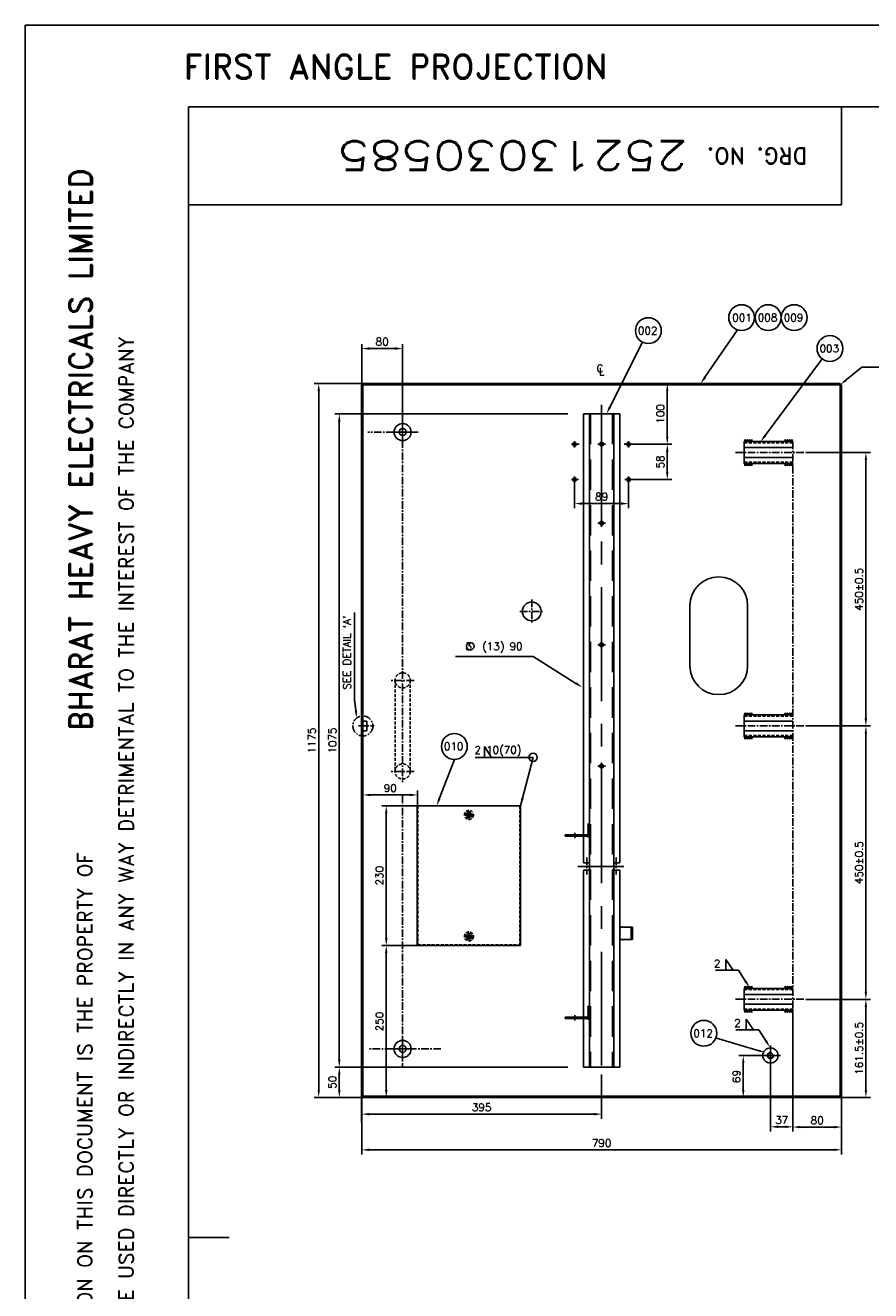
# Model space of a CAD drawing. Extents: x 5111 to 10755, y 3088 to 7079.
# Tile 2 of 8: x 5111 to 6503, y 4996 to 7079. Entities that reach past the tile are written whole.
import ezdxf
from ezdxf.enums import TextEntityAlignment as Align

# ---------------------------------------------------------------- set-up
doc = ezdxf.new("R2010")
doc.units = 0
doc.header["$LTSCALE"] = 10
doc.header["$MEASUREMENT"] = 0
for name, pattern in [('CENTER', [2, 1.25, -0.25, 0.25, -0.25]), ('DASHED', [0.75, 0.5, -0.25]), ('HIDDEN', [0.375, 0.25, -0.125])]:
    doc.linetypes.add(name, pattern=pattern)
doc.layers.get('0').update_dxf_attribs({"linetype": 'CONTINUOUS'})
doc.layers.get('DEFPOINTS').update_dxf_attribs({"linetype": 'CONTINUOUS'})
for name, color, linetype in [('1', 3, 'CENTER'), ('2', 4, 'DASHED'), ('3', 1, 'CONTINUOUS'), ('5', 2, 'CONTINUOUS'), ('8', 141, 'CONTINUOUS'), ('CEN', 70, 'CENTER'), ('TEXT', 7, 'CONTINUOUS')]:
    doc.layers.add(name, color=color, linetype=linetype)
doc.layers.add('AM_5', color=3, linetype='CONTINUOUS', lineweight=15)
doc.styles.add('ROMAND', font='romand')
doc.styles.add('ROMANS', font='romans')
doc.styles.add('ROMANT', font='romant.shx')
doc.dimstyles.get("Standard").update_dxf_attribs({"dimscale": 5, "dimtxt": 2.5, "dimasz": 2.5, "dimexe": 1.5, "dimexo": 0.0625, "dimgap": 1, "dimtad": 1, "dimdec": 1, "dimzin": 9, "dimdsep": 46, "dimtxsty": 'ROMANS', "dimcen": 0, "dimclrd": 1, "dimclre": 1, "dimclrt": 1, "dimadec": 0, "dimazin": 0, "dimtfac": 5, "dimtdec": 1, "dimtmove": 0, "dimatfit": 3, "dimfxl": 0, "dimtolj": 1, "dimtzin": 9, "dimarcsym": 0})
doc.dimstyles.new('STANDARD$0', dxfattribs={"dimscale": 5, "dimtxt": 2.5, "dimasz": 2.5, "dimexe": 1.5, "dimexo": 0.0625, "dimgap": 1, "dimtad": 1, "dimdec": 1, "dimzin": 9, "dimdsep": 46, "dimtxsty": 'ROMANS', "dimcen": 0, "dimclrd": 1, "dimclre": 1, "dimclrt": 1, "dimadec": 0, "dimazin": 0, "dimtfac": 5, "dimtdec": 1, "dimtmove": 0, "dimatfit": 3, "dimfxl": 0, "dimtolj": 1, "dimtzin": 9, "dimarcsym": 0})

# ---------------------------------------------------------------- blocks, each defined once
blk = doc.blocks.new('A3')
for p, q in [((0, 297), (0, 0)), ((420, 297), (0, 297)), ((410, 287), (20, 287)), ((20, 287), (20, 10)), ((100, 287), (100, 275)), ((100, 275), (20, 275)), ((20, 148.5), (25, 148.5))]:
    blk.add_line(p, q)
at = {"color": 7, "style": 'ROMANS', "width": 1.3}
blk.add_attdef('DRG_NO', (81.19, 282.79), '', height=3.5, rotation=180, dxfattribs=at)
at = {"style": 'ROMANS'}
for tag, p, width in [('SHTNO', (13.59, 112.8), 0.8), ('REV_NO', (13.61, 103.51), 0.8), ('DRG_NO', (13.69, 75.16), 0.9)]:
    blk.add_attdef(tag, p, '', height=2.8, rotation=90, dxfattribs=dict(at, width=width))
at = {"color": 7, "style": 'ROMANS'}
for tag, p, height in [('PRODUCT', (309.08, 74.12), 4), ('DRN_SIGN', (366.75, 58.08), 1), ('CHD_SIGN', (366.79, 52.11), 1), ('APP_SIGN', (367.44, 46.31), 1), ('TITLE1', (257.16, 20), 3.5), ('TITLE2', (256.85, 13.78), 3.5)]:
    blk.add_attdef(tag, p, '', height=height, dxfattribs=at)
for tag, height, p in [('DRN_DATE', 1.5, (390.7, 59.56)), ('CHD_DATE', 1.5, (390.61, 54.05)), ('NOVAR', 2.5, (403.98, 50.51)), ('APP_DATE', 1.5, (390.61, 47.55)), ('REFTOASSY', 2.5, (357.12, 34.38)), ('ITNO', 2.5, (390.34, 34.66)), ('SCALE', 2.5, (313.44, 34)), ('NOIT', 2.5, (404.46, 32.96)), ('REV_NO', 3.5, (404.11, 21.06)), ('SHTNO', 2.5, (364.94, 12.48)), ('NOSHT', 2.5, (406.97, 12.66))]:
    blk.add_attdef(tag, text='', height=height, dxfattribs=at).set_placement(p, align=Align.MIDDLE)
at = {"color": 7, "style": 'ROMANS', "width": 0.8}
blk.add_attdef('WEIGHT', text='', height=2.3, dxfattribs=at).set_placement((330.68, 33.75), align=Align.MIDDLE)
at = {"color": 7, "style": 'ROMANS', "width": 1.3}
blk.add_attdef('DRG_NO', (341.38, 19.21), '', height=3.5, dxfattribs=at)
at = {"layer": 'TEXT', "style": 'ROMAND'}
blk.add_text('FIRST ANGLE PROJECTION', height=3, dxfattribs=at).set_placement((19.42, 290.44))
for s, height, rotation, p in [('DRG. NO.', 2, 180, (95.82, 282.01)), ('IT MUST NOT BE USED DIRECTLY OR INDIRECTLY IN ANY WAY DETRIMENTAL TO THE INTEREST OF THE COMPANY', 1.8, 90, (13.27, 122.39)), ('THE INFORMATION ON THIS DOCUMENT IS THE PROPERTY OF', 1.8, 90, (8.2, 122.04))]:
    blk.add_text(s, height=height, rotation=rotation, dxfattribs=at).set_placement(p)
at = {"layer": 'TEXT', "style": 'ROMAND', "width": 0.868356}
blk.add_text('BHARAT HEAVY ELECTRICALS LIMITED', height=2.8, rotation=90, dxfattribs=at).set_placement((8.18, 210.6), (8.18, 279.49), align=Align.FIT)
blk = doc.blocks.new('*D59')
at = {"layer": '3', "color": 1, "lineweight": -2}
for p, q in [((5665.1, 5315.6), (5665.1, 5220.2)), ((6455.1, 5315.6), (6455.1, 5220.2)), ((6442.6, 5227.7), (5677.6, 5227.7))]:
    blk.add_line(p, q, dxfattribs=at)
at = {"layer": '3', "color": 1}
for points in [[(5677.6, 5229.8), (5677.6, 5225.6), (5665.1, 5227.7)], [(6442.6, 5229.8), (6442.6, 5225.6), (6455.1, 5227.7)]]:
    blk.add_solid(points, dxfattribs=at)
at = {"layer": 'DEFPOINTS', "color": 0}
for p in [(5665.1, 5315.9), (6455.1, 5315.9), (5665.1, 5227.7)]:
    blk.add_point(p, dxfattribs=at)
at = {"layer": '3', "color": 1, "insert": (6060.1, 5238.9), "char_height": 12.5, "attachment_point": 5, "style": 'ROMANS'}
blk.add_mtext('\\A1;790', dxfattribs=at)
blk = doc.blocks.new('*D60')
at = {"layer": '3', "color": 1, "lineweight": -2}
for p, q in [((6375.1, 5459.1), (6375.1, 5257.6)), ((6455.1, 5315.6), (6455.1, 5257.6)), ((6387.6, 5265.1), (6442.6, 5265.1))]:
    blk.add_line(p, q, dxfattribs=at)
at = {"layer": '3', "color": 1}
for points in [[(6387.6, 5267.2), (6387.6, 5263.1), (6375.1, 5265.1)], [(6442.6, 5267.2), (6442.6, 5263.1), (6455.1, 5265.1)]]:
    blk.add_solid(points, dxfattribs=at)
at = {"layer": 'DEFPOINTS', "color": 0}
for p in [(6375.1, 5459.4), (6455.1, 5315.9), (6455.1, 5265.1)]:
    blk.add_point(p, dxfattribs=at)
at = {"layer": '3', "color": 1, "insert": (6415.1, 5276.4), "char_height": 12.5, "attachment_point": 5, "style": 'ROMANS'}
blk.add_mtext('\\A1;80', dxfattribs=at)
blk = doc.blocks.new('*D61')
at = {"layer": '3', "color": 1, "lineweight": -2}
for p, q in [((5666.8, 6488.9), (5586.9, 6488.9)), ((5594.4, 5326.4), (5594.4, 6476.4)), ((5666.8, 5313.9), (5586.9, 5313.9))]:
    blk.add_line(p, q, dxfattribs=at)
at = {"layer": '3', "color": 1}
for points in [[(5592.3, 6476.4), (5596.4, 6476.4), (5594.4, 6488.9)], [(5592.3, 5326.4), (5596.4, 5326.4), (5594.4, 5313.9)]]:
    blk.add_solid(points, dxfattribs=at)
at = {"layer": 'DEFPOINTS', "color": 0}
for p in [(5594.4, 6488.9), (5667.1, 6488.9), (5667.1, 5313.9)]:
    blk.add_point(p, dxfattribs=at)
at = {"layer": '3', "color": 1, "insert": (5583.1, 5901.4), "char_height": 12.5, "attachment_point": 5, "rotation": 90, "style": 'ROMANS'}
blk.add_mtext('\\A1;1175', dxfattribs=at)
blk = doc.blocks.new('*D62')
at = {"layer": '3', "color": 1, "lineweight": -2}
for p, q in [((5995.8, 5363.9), (5620.8, 5363.9)), ((5628.3, 5351.4), (5628.3, 5326.4)), ((5666.8, 5313.9), (5620.8, 5313.9))]:
    blk.add_line(p, q, dxfattribs=at)
at = {"layer": '3', "color": 1}
for points in [[(5626.2, 5351.4), (5630.3, 5351.4), (5628.3, 5363.9)], [(5626.2, 5326.4), (5630.3, 5326.4), (5628.3, 5313.9)]]:
    blk.add_solid(points, dxfattribs=at)
at = {"layer": 'DEFPOINTS', "color": 0}
for p in [(5996.1, 5363.9), (5628.3, 5313.9), (5667.1, 5313.9)]:
    blk.add_point(p, dxfattribs=at)
at = {"layer": '3', "color": 1, "insert": (5617, 5338.9), "char_height": 12.5, "attachment_point": 5, "rotation": 90, "style": 'ROMANS'}
blk.add_mtext('\\A1;50', dxfattribs=at)
blk = doc.blocks.new('*D63')
at = {"layer": '3', "color": 1, "lineweight": -2}
for p, q in [((6004.8, 6438.9), (5620.8, 6438.9)), ((5628.3, 6426.4), (5628.3, 5376.4)), ((6004.8, 5363.9), (5620.8, 5363.9))]:
    blk.add_line(p, q, dxfattribs=at)
at = {"layer": '3', "color": 1}
for points in [[(5626.2, 6426.4), (5630.3, 6426.4), (5628.3, 6438.9)], [(5626.2, 5376.4), (5630.3, 5376.4), (5628.3, 5363.9)]]:
    blk.add_solid(points, dxfattribs=at)
at = {"layer": 'DEFPOINTS', "color": 0}
for p in [(6005.1, 6438.9), (5628.3, 5363.9), (6005.1, 5363.9)]:
    blk.add_point(p, dxfattribs=at)
at = {"layer": '3', "color": 1, "insert": (5617, 5901.4), "char_height": 12.5, "attachment_point": 5, "rotation": 90, "style": 'ROMANS'}
blk.add_mtext('\\A1;1075', dxfattribs=at)
blk = doc.blocks.new('*D64')
at = {"layer": '3', "color": 1, "lineweight": -2}
for p, q in [((5665.1, 6487.2), (5665.1, 6554)), ((5720.1, 6546.5), (5677.6, 6546.5)), ((5732.6, 6435.7), (5732.6, 6554))]:
    blk.add_line(p, q, dxfattribs=at)
at = {"layer": '3', "color": 1}
for points in [[(5677.6, 6548.6), (5677.6, 6544.4), (5665.1, 6546.5)], [(5720.1, 6548.6), (5720.1, 6544.4), (5732.6, 6546.5)]]:
    blk.add_solid(points, dxfattribs=at)
at = {"layer": 'DEFPOINTS', "color": 0}
for p in [(5665.1, 6546.5), (5665.1, 6486.9), (5732.6, 6435.4)]:
    blk.add_point(p, dxfattribs=at)
at = {"layer": '3', "color": 1, "insert": (5698.8, 6557.8), "char_height": 12.5, "attachment_point": 5, "style": 'ROMANS'}
blk.add_mtext('\\A1;80', dxfattribs=at)
blk = doc.blocks.new('*D65')
at = {"layer": '3', "color": 1, "lineweight": -2}
for p, q in [((6109.9, 6388.9), (6175.8, 6388.9)), ((6168.3, 6376.4), (6168.3, 6343.4)), ((6109.9, 6330.9), (6175.8, 6330.9))]:
    blk.add_line(p, q, dxfattribs=at)
at = {"layer": '3', "color": 1}
for points in [[(6166.2, 6376.4), (6170.3, 6376.4), (6168.3, 6388.9)], [(6166.2, 6343.4), (6170.3, 6343.4), (6168.3, 6330.9)]]:
    blk.add_solid(points, dxfattribs=at)
at = {"layer": 'DEFPOINTS', "color": 0}
for p in [(6109.6, 6388.9), (6109.6, 6330.9), (6168.3, 6330.9)]:
    blk.add_point(p, dxfattribs=at)
at = {"layer": '3', "color": 1, "insert": (6157, 6359.9), "char_height": 12.5, "attachment_point": 5, "rotation": 90, "style": 'ROMANS'}
blk.add_mtext('\\A1;58', dxfattribs=at)
blk = doc.blocks.new('*D66')
at = {"layer": '3', "color": 1, "lineweight": -2}
for p, q in [((6143.1, 6488.9), (6175.8, 6488.9)), ((6168.3, 6401.4), (6168.3, 6476.4)), ((6143.1, 6388.9), (6175.8, 6388.9))]:
    blk.add_line(p, q, dxfattribs=at)
at = {"layer": '3', "color": 1}
for points in [[(6166.2, 6476.4), (6170.3, 6476.4), (6168.3, 6488.9)], [(6166.2, 6401.4), (6170.3, 6401.4), (6168.3, 6388.9)]]:
    blk.add_solid(points, dxfattribs=at)
at = {"layer": 'DEFPOINTS', "color": 0}
for p in [(6142.8, 6488.9), (6168.3, 6488.9), (6142.8, 6388.9)]:
    blk.add_point(p, dxfattribs=at)
at = {"layer": '3', "color": 1, "insert": (6157, 6438.9), "char_height": 12.5, "attachment_point": 5, "rotation": 90, "style": 'ROMANS'}
blk.add_mtext('\\A1;100', dxfattribs=at)
blk = doc.blocks.new('*D67')
at = {"layer": '3', "color": 1, "lineweight": -2}
for p, q in [((6396.2, 5475.4), (6502.8, 5475.4)), ((6495.3, 5462.9), (6495.3, 5326.4)), ((6453.4, 5313.9), (6502.8, 5313.9))]:
    blk.add_line(p, q, dxfattribs=at)
at = {"layer": '3', "color": 1}
for points in [[(6493.2, 5462.9), (6497.3, 5462.9), (6495.3, 5475.4)], [(6493.2, 5326.4), (6497.3, 5326.4), (6495.3, 5313.9)]]:
    blk.add_solid(points, dxfattribs=at)
at = {"layer": 'DEFPOINTS', "color": 0}
for p in [(6395.9, 5475.4), (6453.1, 5313.9), (6495.3, 5313.9)]:
    blk.add_point(p, dxfattribs=at)
at = {"layer": '3', "color": 1, "insert": (6484, 5394.7), "char_height": 12.5, "attachment_point": 5, "rotation": 90, "style": 'ROMANS'}
blk.add_mtext('\\A1;161.5%%p0.5', dxfattribs=at)
blk = doc.blocks.new('*D68')
at = {"layer": '3', "color": 1, "lineweight": -2}
for p, q in [((6396.5, 5925.4), (6502.8, 5925.4)), ((6495.3, 5487.9), (6495.3, 5912.9)), ((6396.5, 5475.4), (6502.8, 5475.4))]:
    blk.add_line(p, q, dxfattribs=at)
at = {"layer": '3', "color": 1}
for points in [[(6493.2, 5912.9), (6497.3, 5912.9), (6495.3, 5925.4)], [(6493.2, 5487.9), (6497.3, 5487.9), (6495.3, 5475.4)]]:
    blk.add_solid(points, dxfattribs=at)
at = {"layer": 'DEFPOINTS', "color": 0}
for p in [(6396.2, 5925.4), (6495.3, 5925.4), (6396.2, 5475.4)]:
    blk.add_point(p, dxfattribs=at)
at = {"layer": '3', "color": 1, "insert": (6484, 5700.4), "char_height": 12.5, "attachment_point": 5, "rotation": 90, "style": 'ROMANS'}
blk.add_mtext('\\A1;450%%p0.5', dxfattribs=at)
blk = doc.blocks.new('*D69')
at = {"layer": '3', "color": 1, "lineweight": -2}
for p, q in [((6396.2, 6375.4), (6502.8, 6375.4)), ((6495.3, 5937.9), (6495.3, 6362.9)), ((6396.2, 5925.4), (6502.8, 5925.4))]:
    blk.add_line(p, q, dxfattribs=at)
at = {"layer": '3', "color": 1}
for points in [[(6493.2, 6362.9), (6497.3, 6362.9), (6495.3, 6375.4)], [(6493.2, 5937.9), (6497.3, 5937.9), (6495.3, 5925.4)]]:
    blk.add_solid(points, dxfattribs=at)
at = {"layer": 'DEFPOINTS', "color": 0}
for p in [(6395.9, 6375.4), (6495.3, 6375.4), (6395.9, 5925.4)]:
    blk.add_point(p, dxfattribs=at)
at = {"layer": '3', "color": 1, "insert": (6484, 6150.4), "char_height": 12.5, "attachment_point": 5, "rotation": 90, "style": 'ROMANS'}
blk.add_mtext('\\A1;450%%p0.5', dxfattribs=at)
blk = doc.blocks.new('*D72')
at = {"layer": '3', "color": 1, "lineweight": -2}
for p, q in [((5756.8, 5563.9), (5698.1, 5563.9)), ((5705.6, 5326.4), (5705.6, 5551.4)), ((5751.3, 5313.9), (5698.1, 5313.9))]:
    blk.add_line(p, q, dxfattribs=at)
at = {"layer": '3', "color": 1}
for points in [[(5703.5, 5551.4), (5707.7, 5551.4), (5705.6, 5563.9)], [(5703.5, 5326.4), (5707.7, 5326.4), (5705.6, 5313.9)]]:
    blk.add_solid(points, dxfattribs=at)
at = {"layer": 'DEFPOINTS', "color": 0}
for p in [(5705.6, 5563.9), (5757.1, 5563.9), (5751.6, 5313.9)]:
    blk.add_point(p, dxfattribs=at)
at = {"layer": '3', "color": 1, "insert": (5694.4, 5438.9), "char_height": 12.5, "attachment_point": 5, "rotation": 90, "style": 'ROMANS'}
blk.add_mtext('\\A1;250', dxfattribs=at)
blk = doc.blocks.new('*D73')
at = {"layer": '3', "color": 1, "lineweight": -2}
for p, q in [((5756.4, 5793.9), (5698.1, 5793.9)), ((5705.6, 5576.4), (5705.6, 5781.4)), ((5756.4, 5563.9), (5698.1, 5563.9))]:
    blk.add_line(p, q, dxfattribs=at)
at = {"layer": '3', "color": 1}
for points in [[(5703.5, 5781.4), (5707.7, 5781.4), (5705.6, 5793.9)], [(5703.5, 5576.4), (5707.7, 5576.4), (5705.6, 5563.9)]]:
    blk.add_solid(points, dxfattribs=at)
at = {"layer": 'DEFPOINTS', "color": 0}
for p in [(5705.6, 5793.9), (5756.8, 5793.9), (5756.8, 5563.9)]:
    blk.add_point(p, dxfattribs=at)
at = {"layer": '3', "color": 1, "insert": (5694.4, 5678.9), "char_height": 12.5, "attachment_point": 5, "rotation": 90, "style": 'ROMANS'}
blk.add_mtext('\\A1;230', dxfattribs=at)
blk = doc.blocks.new('*D74')
at = {"layer": '3', "color": 1, "lineweight": -2}
for p, q in [((5667.1, 5793.6), (5667.1, 5819.3)), ((5744.6, 5811.8), (5679.6, 5811.8)), ((5757.1, 5794.2), (5757.1, 5819.3))]:
    blk.add_line(p, q, dxfattribs=at)
at = {"layer": '3', "color": 1}
for points in [[(5679.6, 5813.9), (5679.6, 5809.7), (5667.1, 5811.8)], [(5744.6, 5813.9), (5744.6, 5809.7), (5757.1, 5811.8)]]:
    blk.add_solid(points, dxfattribs=at)
at = {"layer": 'DEFPOINTS', "color": 0}
for p in [(5667.1, 5811.8), (5667.1, 5793.3), (5757.1, 5793.9)]:
    blk.add_point(p, dxfattribs=at)
at = {"layer": '3', "color": 1, "insert": (5712.1, 5823), "char_height": 12.5, "attachment_point": 5, "style": 'ROMANS'}
blk.add_mtext('\\A1;90', dxfattribs=at)
blk = doc.blocks.new('*D75')
at = {"color": 1, "lineweight": -2}
for p, q in [((6015.6, 6325.6), (6015.6, 6283.8)), ((6104.6, 6325.6), (6104.6, 6283.8)), ((6028.1, 6291.3), (6092.1, 6291.3))]:
    blk.add_line(p, q, dxfattribs=at)
at = {"color": 1}
for points in [[(6028.1, 6293.4), (6028.1, 6289.3), (6015.6, 6291.3)], [(6092.1, 6293.4), (6092.1, 6289.3), (6104.6, 6291.3)]]:
    blk.add_solid(points, dxfattribs=at)
at = {"layer": 'DEFPOINTS', "color": 0}
for p in [(6015.6, 6325.9), (6104.6, 6325.9), (6104.6, 6291.3)]:
    blk.add_point(p, dxfattribs=at)
at = {"color": 1, "insert": (6060.1, 6302.6), "char_height": 12.5, "attachment_point": 5, "style": 'ROMANS'}
blk.add_mtext('\\A1;89', dxfattribs=at)
blk = doc.blocks.new('*D77')
at = {"layer": 'AM_5', "color": 1, "lineweight": -2}
for p, q in [((6375.1, 5457.1), (6375.1, 5258.1)), ((6338.1, 5366.1), (6338.1, 5258.1)), ((6362.6, 5265.6), (6350.6, 5265.6))]:
    blk.add_line(p, q, dxfattribs=at)
at = {"layer": 'AM_5', "color": 1}
for points in [[(6350.6, 5267.6), (6350.6, 5263.5), (6338.1, 5265.6)], [(6362.6, 5267.6), (6362.6, 5263.5), (6375.1, 5265.6)]]:
    blk.add_solid(points, dxfattribs=at)
at = {"layer": 'DEFPOINTS', "color": 0}
for p in [(6375.1, 5457.4), (6338.1, 5366.4), (6338.1, 5265.6)]:
    blk.add_point(p, dxfattribs=at)
at = {"layer": 'AM_5', "color": 1, "insert": (6356.6, 5276.8), "char_height": 12.5, "attachment_point": 5, "style": 'ROMANS'}
blk.add_mtext('\\A1;37', dxfattribs=at)
blk = doc.blocks.new('*D79')
at = {"layer": 'AM_5', "color": 1, "lineweight": -2}
for p, q in [((6321.3, 5382.9), (6285.9, 5382.9)), ((6293.4, 5370.4), (6293.4, 5326.4)), ((6452.8, 5313.9), (6285.9, 5313.9))]:
    blk.add_line(p, q, dxfattribs=at)
at = {"layer": 'AM_5', "color": 1}
for points in [[(6291.4, 5370.4), (6295.5, 5370.4), (6293.4, 5382.9)], [(6291.4, 5326.4), (6295.5, 5326.4), (6293.4, 5313.9)]]:
    blk.add_solid(points, dxfattribs=at)
at = {"layer": 'DEFPOINTS', "color": 0}
for p in [(6321.6, 5382.9), (6293.4, 5313.9), (6453.1, 5313.9)]:
    blk.add_point(p, dxfattribs=at)
at = {"layer": 'AM_5', "color": 1, "insert": (6282.2, 5348.4), "char_height": 12.5, "attachment_point": 5, "rotation": 90, "style": 'ROMANS'}
blk.add_mtext('\\A1;69', dxfattribs=at)
blk = doc.blocks.new('STIFFNER')
for points in [[(3337, 3876.5), (3330, 3876.5, -0.341999), (3333.9, 3873.5)], [(3637, 3876.5), (3630, 3876.5, -0.341999), (3633.9, 3873.5)]]:
    blk.add_hatch(color=256).paths.add_polyline_path(points)
at = {"layer": '8'}
h = blk.add_hatch(dxfattribs=at)
h.set_pattern_fill('ANSI31', color=256, scale=10, style=0)
h.set_pattern_definition([(45, (811.5865, 3513.4218), (-0.8838835, 0.8838835), [])])
h.paths.add_polyline_path([(3505, 3936.5), (3504, 3936.5), (3504, 3926.5), (3505, 3926.5)])
h.paths.add_polyline_path([(3484, 3936.5), (3483, 3936.5), (3483, 3926.5), (3484, 3926.5)])
h = blk.add_hatch(dxfattribs=at)
h.set_pattern_fill('ANSI31', color=256, scale=10, angle=90, style=0)
h.set_pattern_definition([(135, (811.5865, 3513.4218), (-0.8838835, -0.8838835), [])])
h.paths.add_polyline_path([(3504, 3927.5), (3484, 3927.5), (3484, 3926.5), (3504, 3926.5)])
h = blk.add_hatch(dxfattribs=at)
h.set_pattern_fill('ANSI31', color=256, scale=10, angle=90, style=0)
h.set_pattern_definition([(135, (511.5865, 3506.4218), (-0.8838835, -0.8838835), [])])
h.paths.add_polyline_path([(3330, 3874.5), (3314, 3874.5), (3314, 3873.5), (3330, 3873.5, -0.414214), (3331, 3872.5), (3331, 3869.5), (3332, 3869.5), (3332, 3872.5, 0.414214)])
h.paths.add_polyline_path([(3335, 3874.5), (3333.9, 3873.5, -0.063254), (3334, 3872.5), (3334, 3869.5), (3335, 3869.5)])
h = blk.add_hatch(dxfattribs=at)
h.set_pattern_fill('ANSI31', color=256, scale=10, angle=90, style=0)
h.set_pattern_definition([(135, (811.5865, 3506.4218), (-0.8838835, -0.8838835), [])])
h.paths.add_polyline_path([(3630, 3874.5), (3614, 3874.5), (3614, 3873.5), (3630, 3873.5, -0.414214), (3631, 3872.5), (3631, 3869.5), (3632, 3869.5), (3632, 3872.5, 0.414214)])
h.paths.add_polyline_path([(3635, 3874.5), (3633.9, 3873.5, -0.063254), (3634, 3872.5), (3634, 3869.5), (3635, 3869.5)])
for p, q in [((3484, 3947.5), (3484, 3926.5)), ((3504, 3947.5), (3484, 3947.5)), ((3484, 3945.5), (3504, 3945.5)), ((3504, 3947.5), (3504, 3926.5)), ((3378, 3926.5), (2639, 3926.5)), ((2639, 3926.5), (2639, 3866.5)), ((3714, 3916.5), (2639, 3916.5)), ((3378, 3916.5), (3378, 3926.5)), ((3390, 3916.5), (3390, 3926.5)), ((3714, 3926.5), (3390, 3926.5)), ((3484, 3926.5), (3504, 3926.5)), ((3714, 3926.5), (3714, 3866.5)), ((3714, 3876.5), (2639, 3876.5)), ((3314, 3874.5), (3314, 3876.5)), ((3330, 3876.5), (3314, 3876.5)), ((3330, 3874.5), (3314, 3874.5)), ((3333.9, 3873.5), (3337, 3876.5)), ((3378, 3876.5), (3378, 3866.5)), ((3390, 3876.5), (3390, 3866.5)), ((3630, 3876.5), (3614, 3876.5)), ((3614, 3874.5), (3614, 3876.5)), ((3630, 3874.5), (3614, 3874.5)), ((3633.9, 3873.5), (3637, 3876.5)), ((3378, 3866.5), (2639, 3866.5)), ((3332, 3836.5), (3332, 3872.5)), ((3334, 3836.5), (3334, 3872.5)), ((3714, 3866.5), (3390, 3866.5)), ((3632, 3836.5), (3632, 3872.5)), ((3634, 3836.5), (3634, 3872.5)), ((3334, 3836.5), (3332, 3836.5)), ((3634, 3836.5), (3632, 3836.5))]:
    blk.add_line(p, q)
for centre in [(2689, 3896.5), (2819, 3896.5), (3019, 3896.5), (3219, 3896.5)]:
    blk.add_circle(centre, 3.1)
at = {"ltscale": 0.5}
for centre, radius in [((2689, 3896.5), 2), ((2689, 3896.5), 1.5), ((2819, 3896.5), 2), ((2819, 3896.5), 1.5), ((3019, 3896.5), 2), ((3019, 3896.5), 1.5), ((3219, 3896.5), 2), ((3219, 3896.5), 1.5)]:
    blk.add_circle(centre, radius, dxfattribs=at)
for centre, radius in [((3330, 3872.5), 4), ((3330, 3872.5), 2), ((3630, 3872.5), 4), ((3630, 3872.5), 2)]:
    blk.add_arc(centre, radius, 0, 90)
for points in [[(3312, 3876.5), (3314, 3876.5), (3314, 3874.5)], [(3612, 3876.5), (3614, 3876.5), (3614, 3874.5)]]:
    blk.add_solid(points)
at = {"layer": '1'}
for p, q in [((3337.3, 3852.5), (3328.6, 3852.5)), ((3637.3, 3852.5), (3628.6, 3852.5))]:
    blk.add_line(p, q, dxfattribs=at)
at = {"layer": '2', "ltscale": 6}
for centre in [(2689, 3896.5), (2819, 3896.5), (3019, 3896.5), (3219, 3896.5)]:
    blk.add_circle(centre, 3, dxfattribs=at)
at = {"layer": '5', "linetype": 'HIDDEN', "ltscale": 20}
for p, q in [((2639, 3914.5), (3714, 3914.5)), ((2639, 3878.5), (3714, 3878.5))]:
    blk.add_line(p, q, dxfattribs=at)
at = {"layer": 'CEN'}
for p, q in [((3369, 3920.5), (3397.1, 3920.5)), ((2689, 3903), (2689, 3889.9)), ((2812.5, 3896.5), (2825.6, 3896.5)), ((2819, 3903), (2819, 3889.9)), ((3012.5, 3896.5), (3025.6, 3896.5)), ((3019, 3903), (3019, 3889.9)), ((3212.5, 3896.5), (3225.6, 3896.5)), ((3219, 3903), (3219, 3889.9)), ((3369, 3872.5), (3397.1, 3872.5))]:
    blk.add_line(p, q, dxfattribs=at)
at = {"layer": 'CEN', "ltscale": 15}
for p, q in [((3384, 3932.9), (3384, 3857.5)), ((2624.1, 3896.5), (3725.9, 3896.5))]:
    blk.add_line(p, q, dxfattribs=at)
blk = doc.blocks.new('RTF')
for p, q in [((3824.4, 3881.1), (3824.4, 3651.1)), ((3824.4, 3881.1), (3994.4, 3881.1)), ((3994.4, 3881.1), (3994.4, 3651.1)), ((3824.4, 3651.1), (3994.4, 3651.1))]:
    blk.add_line(p, q)
at = {"color": 3, "linetype": 'CENTER', "ltscale": 0.1}
for p, q in [((3903.8, 3866.1), (3915.1, 3866.1)), ((3909.4, 3871.8), (3909.4, 3860.5)), ((3903.8, 3666.1), (3915.1, 3666.1)), ((3909.4, 3671.8), (3909.4, 3660.5))]:
    blk.add_line(p, q, dxfattribs=at)
for centre in [(3909.4, 3866.1), (3909.4, 3666.1)]:
    blk.add_circle(centre, 3.1)
at = {"layer": '2'}
for p, q in [((3825.4, 3881.1), (3825.4, 3652.1)), ((3993.4, 3881.1), (3993.4, 3652.1)), ((3825.4, 3652.1), (3993.4, 3652.1))]:
    blk.add_line(p, q, dxfattribs=at)
for centre, radius in [((3909.4, 3866.1), 7.5), ((3909.4, 3866.1), 5.25), ((3909.4, 3866.1), 3.75), ((3909.4, 3866.1), 3), ((3909.4, 3666.1), 7.5), ((3909.4, 3666.1), 5.25), ((3909.4, 3666.1), 3.75), ((3909.4, 3666.1), 3)]:
    blk.add_circle(centre, radius, dxfattribs=at)
blk = doc.blocks.new('*D87')
at = {"color": 1, "lineweight": -2}
for p, q in [((6060.1, 5351.7), (6060.1, 5278.9)), ((5665.1, 5315.3), (5665.1, 5278.9)), ((5677.6, 5286.4), (6047.6, 5286.4))]:
    blk.add_line(p, q, dxfattribs=at)
at = {"color": 1}
for points in [[(5677.6, 5288.5), (5677.6, 5284.3), (5665.1, 5286.4)], [(6047.6, 5288.5), (6047.6, 5284.3), (6060.1, 5286.4)]]:
    blk.add_solid(points, dxfattribs=at)
at = {"layer": 'DEFPOINTS', "color": 0}
for p in [(6060.1, 5352), (5665.1, 5315.6), (6060.1, 5286.4)]:
    blk.add_point(p, dxfattribs=at)
at = {"color": 1, "insert": (5862.6, 5297.7), "char_height": 12.5, "attachment_point": 5, "style": 'ROMANS'}
blk.add_mtext('\\A1;395', dxfattribs=at)

msp = doc.modelspace()

# ---------------------------------------------------------------- linework, layer by layer
for p, q in [((5665.07, 6486.91), (5665.07, 5315.91)), ((5665.07, 6486.91), (6455.07, 6486.91)), ((5667.07, 6488.91), (6453.07, 6488.91)), ((5667.07, 6488.91), (5667.07, 5313.91)), ((6453.07, 6488.91), (6453.07, 5313.91)), ((6455.07, 6486.91), (6455.07, 5315.91)), ((6295.07, 6393.41), (6295.07, 6357.41)), ((6295.07, 6393.41), (6375.07, 6393.41)), ((6295.07, 6383.41), (6375.07, 6383.41)), ((6295.07, 6367.41), (6375.07, 6367.41)), ((6295.07, 6357.41), (6375.07, 6357.41)), ((6205.57, 6123.41), (6205.57, 6024.41)), ((6300.57, 6123.41), (6300.57, 6024.41)), ((6295.07, 5943.41), (6375.07, 5943.41)), ((6295.07, 5943.41), (6295.07, 5907.41)), ((5667.07, 5933.41), (5673.86, 5933.41)), ((5667.07, 5917.41), (5673.86, 5917.41)), ((5673.86, 5933.41), (5673.86, 5917.41)), ((6295.07, 5933.41), (6375.07, 5933.41)), ((6295.07, 5917.41), (6375.07, 5917.41)), ((6295.07, 5907.41), (6375.07, 5907.41)), ((6295.07, 5493.41), (6295.07, 5457.41)), ((6295.07, 5493.41), (6375.07, 5493.41)), ((6295.07, 5483.41), (6375.07, 5483.41)), ((6295.07, 5467.41), (6375.07, 5467.41)), ((6295.07, 5457.41), (6375.07, 5457.41)), ((5665.07, 5315.91), (6455.07, 5315.91)), ((5667.07, 5313.91), (6453.07, 5313.91))]:
    msp.add_line(p, q)
at = {"color": 1}
for p, q in [((5792.97, 5805.59), (5817.69, 5870.37)), ((5665.07, 5315.6), (5665.07, 5272.43))]:
    msp.add_line(p, q, dxfattribs=at)
for centre, radius in [((5732.57, 6408.98), 14), ((5732.57, 6409.16), 5.75), ((6015.57, 6388.91), 3), ((6104.57, 6388.91), 3), ((6015.57, 6330.91), 3), ((6104.57, 6330.91), 3), ((5945.07, 6113.91), 15.5), ((5947.28, 5873.65), 6.88), ((5732.57, 5393.73), 14), ((5732.57, 5393.91), 5.75)]:
    msp.add_circle(centre, radius)
at = {"ltscale": 5}
for radius in [12.5, 4.2]:
    msp.add_circle((6338.09, 5382.91), radius, dxfattribs=at)
for centre, start, end in [((6253.07, 6123.41), 0, 180), ((6253.07, 6024.41), 180, 0)]:
    msp.add_arc(centre, 47.5, start, end)
msp.add_arc((6338.09, 5382.91), 5, 78.69007, 5.71059, dxfattribs=at)
at = {"color": 1}
msp.add_solid([(5794.92, 5804.85), (5791.03, 5806.33), (5788.52, 5793.91)], dxfattribs=at)
at = {"layer": '1'}
for p, q in [((5732.57, 6435.38), (5732.57, 5832.57)), ((5757.93, 6408.91), (5675.25, 6408.91)), ((6020.57, 6388.91), (6010.57, 6388.91)), ((6015.57, 6393.91), (6015.57, 6383.91)), ((6023.3, 6388.91), (6020.57, 6388.91)), ((6109.57, 6388.91), (6096.76, 6388.91)), ((6104.57, 6393.91), (6104.57, 6383.91)), ((6280.65, 6375.41), (6395.92, 6375.41)), ((6375.07, 6393.41), (6375.07, 5457.41)), ((6015.57, 6335.91), (6015.57, 6325.91)), ((6104.57, 6335.91), (6104.57, 6325.91)), ((6022.35, 6330.91), (6010.57, 6330.91)), ((6099.57, 6330.91), (6098.19, 6330.91)), ((6109.57, 6330.91), (6099.57, 6330.91)), ((5945.07, 6133.41), (5945.07, 6094.41)), ((5925.57, 6113.91), (5964.57, 6113.91)), ((5751.32, 6000.41), (5713.82, 6000.41)), ((5659.65, 5925.41), (5685.95, 5925.41)), ((6280.65, 5925.41), (6395.92, 5925.41)), ((5751.32, 5850.41), (5713.82, 5850.41)), ((5732.57, 5810.56), (5732.57, 5363.41)), ((6280.65, 5475.41), (6395.92, 5475.41)), ((5795.65, 5393.91), (5675.67, 5393.91))]:
    msp.add_line(p, q, dxfattribs=at)
at = {"layer": '1', "linetype": 'CENTER'}
for p, q in [((5732.57, 6427.89), (5732.57, 6390.29)), ((5732.57, 6390.18), (5732.57, 6427.78)), ((5712.77, 6408.91), (5751.98, 6408.91)), ((5713.77, 6409.16), (5751.98, 6409.16)), ((5732.57, 5374.93), (5732.57, 5412.53)), ((5713.77, 5393.91), (5751.98, 5393.91))]:
    msp.add_line(p, q, dxfattribs=at)
at = {"layer": '1', "ltscale": 5}
for p, q in [((6338.09, 5399.41), (6338.09, 5366.41)), ((6321.59, 5382.91), (6354.59, 5382.91))]:
    msp.add_line(p, q, dxfattribs=at)
at = {"layer": '1'}
msp.add_circle((5667.07, 5925.41), 16.51, dxfattribs=at)
at = {"layer": '2'}
for p, q in [((6295.07, 6391.41), (6375.07, 6391.41)), ((6295.07, 6359.41), (6375.07, 6359.41)), ((6295.07, 5941.41), (6375.07, 5941.41)), ((6295.07, 5909.41), (6375.07, 5909.41)), ((6295.07, 5491.41), (6375.07, 5491.41)), ((6295.07, 5459.41), (6375.07, 5459.41))]:
    msp.add_line(p, q, dxfattribs=at)
at = {"layer": '2', "linetype": 'DASHED'}
for p, q in [((5720.07, 6000.41), (5720.07, 5850.41)), ((5745.07, 6000.41), (5745.07, 5850.41))]:
    msp.add_line(p, q, dxfattribs=at)
for centre in [(5732.57, 6000.41), (5732.57, 5850.41)]:
    msp.add_circle(centre, 12.5, dxfattribs=at)
at = {"layer": '3', "color": 1}
for p, q in [((6230.36, 6499.2), (6284.12, 6577.19)), ((6073.74, 6450.08), (6127.55, 6557.01)), ((6329.58, 6403.44), (6423.4, 6529.45)), ((6462.75, 6494.81), (6488.66, 6515.93)), ((6488.66, 6515.93), (6523.38, 6515.93)), ((5653.48, 6111.88), (5653.48, 5968.78)), ((5934.98, 6039.78), (5819.86, 6039.78)), ((5947.48, 6039.78), (5934.98, 6039.78)), ((6017.88, 5995.51), (5947.48, 6039.78)), ((5655.5, 5950.85), (5653.48, 5968.78)), ((5852.1, 5873.65), (5947.28, 5873.65)), ((6260.94, 5523.14), (6247.61, 5523.14)), ((6285.44, 5523.14), (6260.94, 5523.14)), ((6297.24, 5504.98), (6285.44, 5523.14)), ((6294.39, 5425.03), (6281.06, 5425.03)), ((6318.89, 5425.03), (6294.39, 5425.03)), ((6330.69, 5406.87), (6318.89, 5425.03)), ((6321.26, 5390.21), (6247.58, 5411.87))]:
    msp.add_line(p, q, dxfattribs=at)
at = {"layer": '3'}
for p, q in [((6295.31, 6393.52), (6297.49, 6397.09)), ((6295.31, 6397.09), (6297.49, 6393.52)), ((6298.77, 6397.09), (6300.94, 6393.52)), ((6298.77, 6393.52), (6300.94, 6397.09)), ((6302.47, 6397.09), (6304.64, 6393.52)), ((6302.47, 6393.52), (6304.64, 6397.09)), ((6305.92, 6393.52), (6308.09, 6397.09)), ((6305.92, 6397.09), (6308.09, 6393.52)), ((6361.58, 6397.09), (6363.75, 6393.52)), ((6361.58, 6393.52), (6363.75, 6397.09)), ((6365.03, 6393.52), (6367.21, 6397.09)), ((6365.03, 6397.09), (6367.21, 6393.52)), ((6368.73, 6393.52), (6370.9, 6397.09)), ((6368.73, 6397.09), (6370.9, 6393.52)), ((6372.18, 6397.09), (6374.36, 6393.52)), ((6372.18, 6393.52), (6374.36, 6397.09)), ((6295.31, 6353.73), (6297.49, 6357.3)), ((6295.31, 6357.3), (6297.49, 6353.73)), ((6298.77, 6357.3), (6300.94, 6353.73)), ((6298.77, 6353.73), (6300.94, 6357.3)), ((6302.47, 6357.3), (6304.64, 6353.73)), ((6302.47, 6353.73), (6304.64, 6357.3)), ((6305.92, 6353.73), (6308.09, 6357.3)), ((6305.92, 6357.3), (6308.09, 6353.73)), ((6361.58, 6357.3), (6363.75, 6353.73)), ((6361.58, 6353.73), (6363.75, 6357.3)), ((6365.03, 6353.73), (6367.21, 6357.3)), ((6365.03, 6357.3), (6367.21, 6353.73)), ((6368.73, 6353.73), (6370.9, 6357.3)), ((6368.73, 6357.3), (6370.9, 6353.73)), ((6372.18, 6357.3), (6374.36, 6353.73)), ((6372.18, 6353.73), (6374.36, 6357.3)), ((6295.31, 5947.09), (6297.49, 5943.52)), ((6295.31, 5943.52), (6297.49, 5947.09)), ((6298.77, 5943.52), (6300.94, 5947.09)), ((6298.77, 5947.09), (6300.94, 5943.52)), ((6302.47, 5943.52), (6304.64, 5947.09)), ((6302.47, 5947.09), (6304.64, 5943.52)), ((6305.92, 5947.09), (6308.09, 5943.52)), ((6305.92, 5943.52), (6308.09, 5947.09)), ((6361.58, 5943.52), (6363.75, 5947.09)), ((6361.58, 5947.09), (6363.75, 5943.52)), ((6365.03, 5947.09), (6367.21, 5943.52)), ((6365.03, 5943.52), (6367.21, 5947.09)), ((6368.73, 5947.09), (6370.9, 5943.52)), ((6368.73, 5943.52), (6370.9, 5947.09)), ((6372.18, 5943.52), (6374.36, 5947.09)), ((6372.18, 5947.09), (6374.36, 5943.52)), ((6295.31, 5907.3), (6297.49, 5903.73)), ((6295.31, 5903.73), (6297.49, 5907.3)), ((6298.77, 5903.73), (6300.94, 5907.3)), ((6298.77, 5907.3), (6300.94, 5903.73)), ((6302.47, 5903.73), (6304.64, 5907.3)), ((6302.47, 5907.3), (6304.64, 5903.73)), ((6305.92, 5907.3), (6308.09, 5903.73)), ((6305.92, 5903.73), (6308.09, 5907.3)), ((6361.58, 5903.73), (6363.75, 5907.3)), ((6361.58, 5907.3), (6363.75, 5903.73)), ((6365.03, 5907.3), (6367.21, 5903.73)), ((6365.03, 5903.73), (6367.21, 5907.3)), ((6368.73, 5907.3), (6370.9, 5903.73)), ((6368.73, 5903.73), (6370.9, 5907.3)), ((6372.18, 5903.73), (6374.36, 5907.3)), ((6372.18, 5907.3), (6374.36, 5903.73)), ((5867.11, 5891.54), (5879.11, 5873.65)), ((5867.11, 5873.65), (5867.11, 5891.54)), ((6264.75, 5523.14), (6264.75, 5541.03)), ((6264.75, 5541.03), (6276.75, 5523.14)), ((6295.31, 5497.09), (6297.49, 5493.52)), ((6295.31, 5493.52), (6297.49, 5497.09)), ((6298.77, 5497.09), (6300.94, 5493.52)), ((6298.77, 5493.52), (6300.94, 5497.09)), ((6302.47, 5497.09), (6304.64, 5493.52)), ((6302.47, 5493.52), (6304.64, 5497.09)), ((6305.92, 5493.52), (6308.09, 5497.09)), ((6305.92, 5497.09), (6308.09, 5493.52)), ((6361.58, 5497.09), (6363.75, 5493.52)), ((6361.58, 5493.52), (6363.75, 5497.09)), ((6365.03, 5493.52), (6367.21, 5497.09)), ((6365.03, 5497.09), (6367.21, 5493.52)), ((6368.73, 5493.52), (6370.9, 5497.09)), ((6368.73, 5497.09), (6370.9, 5493.52)), ((6372.18, 5497.09), (6374.36, 5493.52)), ((6372.18, 5493.52), (6374.36, 5497.09)), ((6295.31, 5453.73), (6297.49, 5457.3)), ((6295.31, 5457.3), (6297.49, 5453.73)), ((6298.77, 5457.3), (6300.94, 5453.73)), ((6298.77, 5453.73), (6300.94, 5457.3)), ((6302.47, 5457.3), (6304.64, 5453.73)), ((6302.47, 5453.73), (6304.64, 5457.3)), ((6305.92, 5453.73), (6308.09, 5457.3)), ((6305.92, 5457.3), (6308.09, 5453.73)), ((6361.58, 5457.3), (6363.75, 5453.73)), ((6361.58, 5453.73), (6363.75, 5457.3)), ((6365.03, 5453.73), (6367.21, 5457.3)), ((6365.03, 5457.3), (6367.21, 5453.73)), ((6368.73, 5453.73), (6370.9, 5457.3)), ((6368.73, 5457.3), (6370.9, 5453.73)), ((6372.18, 5457.3), (6374.36, 5453.73)), ((6372.18, 5453.73), (6374.36, 5457.3)), ((6298.2, 5425.03), (6298.2, 5442.92)), ((6298.2, 5442.92), (6310.2, 5425.03))]:
    msp.add_line(p, q, dxfattribs=at)
for centre, radius in [((6290.67, 6597.45), 21.29), ((6334.48, 6597.45), 21.29), ((6377.17, 6597.45), 21.29), ((6137.12, 6576.03), 21.29), ((6436.12, 6546.53), 21.29), ((5843.95, 6056.54), 6.17), ((5817.69, 5891.66), 21.29), ((6228.42, 5419.52), 21.29)]:
    msp.add_circle(centre, radius, dxfattribs=at)
at = {"layer": '3', "color": 1}
for points in [[(6232.07, 6498.02), (6228.64, 6500.39), (6223.26, 6488.91)], [(6464.07, 6493.2), (6461.44, 6496.43), (6453.07, 6486.91)], [(6075.6, 6449.14), (6071.87, 6451.01), (6068.12, 6438.91)], [(6331.25, 6402.19), (6327.91, 6404.68), (6322.12, 6393.41)], [(6018.98, 5997.28), (6016.77, 5993.75), (6028.46, 5988.86)], [(5657.57, 5951.09), (5653.43, 5950.62), (5656.91, 5938.43)], [(6298.98, 5506.12), (6295.49, 5503.85), (6304.05, 5494.5)], [(6332.43, 5408), (6328.94, 5405.73), (6337.5, 5396.39)], [(6320.11, 5392.52), (6319.51, 5389.08), (6327.84, 5388.28)]]:
    msp.add_solid(points, dxfattribs=at)
at = {"layer": '3'}
for points in [[(5665.07, 6486.91), (5667.07, 6488.91), (5667.07, 6486.91)], [(6453.07, 6488.91), (6455.07, 6486.91), (6453.07, 6486.91)], [(5665.07, 5315.91), (5667.07, 5313.91), (5667.07, 5315.91)], [(6455.07, 5315.91), (6453.07, 5315.91), (6453.07, 5313.91)]]:
    msp.add_solid(points, dxfattribs=at)

# ---------------------------------------------------------------- block references
ref = msp.add_blockref('A3', (5111.26, 3087.8), dxfattribs=dict(xscale=13.436928, yscale=13.436928, zscale=13.436928))
ref.add_attrib('DRG_NO', '25213030585', (6202.24, 6887.61), dxfattribs={"color": 7, "height": 47.0292, "rotation": 180, "style": 'ROMANS', "width": 1.3})
at = {"rotation": 269.9999999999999}
msp.add_blockref('STIFFNER', (2163.6, 9077.95), dxfattribs=at)
msp.add_blockref('RTF', (1932.32, 1912.78))

# ---------------------------------------------------------------- texts
at = {"color": 1, "style": 'ROMANS'}
msp.add_text('2 10(70)', height=12.5, rotation=360, dxfattribs=at).set_placement((5850.76, 5879.73))
at = {"layer": '3', "color": 1}
for s, style, p in [('008', 'ROMANS', (6317.32, 6591.28)), ('009', 'ROMANS', (6360.01, 6591.28)), ('002', 'ROMANS', (6119.95, 6569.86)), ('003', 'ROMANS', (6418.95, 6540.36)), ('C', 'ROMANT', (6051.8, 6507.43)), ('L', 'ROMANT', (6055.55, 6502.48)), ('010', 'ROMANS', (5800.52, 5885.5)), ('012', 'ROMANS', (6211.26, 5413.35))]:
    msp.add_text(s, height=12.5, rotation=360, dxfattribs=dict(at, style=style)).set_placement(p)
at = {"layer": '3', "color": 1, "char_height": 12.5, "style": 'ROMANS'}
for s, insert, attachment_point in [('\\A1;001', (6275.3, 6597.53), 4), ('\\A1;3  (13) 90', (5929.98, 6054.3), 6), ('\\A1;2', (6255.94, 5534.39), 6), ('\\A1;2', (6289.39, 5436.28), 6)]:
    msp.add_mtext(s, dxfattribs=dict(at, insert=insert, attachment_point=attachment_point))
at = {"layer": '3', "color": 1, "insert": (5641.04, 6106.88), "char_height": 12.5, "attachment_point": 6, "rotation": 90, "style": 'ROMANS'}
msp.add_mtext("\\A1;SEE DETAIL `A'", dxfattribs=at)

# ---------------------------------------------------------------- dimensions: what is measured, and where the dimension line sits
dim = msp.add_linear_dim(base=(6104.57, 6291.34), p1=(6015.57, 6325.91), p2=(6104.57, 6325.91), text='89', dimstyle='Standard')
dim.commit()
dim.dimension.update_dxf_attribs({"geometry": '*D75', "text_midpoint": (6060.07, 6302.59)})
dim = msp.add_linear_dim(base=(6060.07, 5286.43), p1=(5665.07, 5315.6), p2=(6060.07, 5352.04), dimstyle='STANDARD$0', override={"dimarcsym": 1})
dim.commit()
dim.dimension.update_dxf_attribs({"geometry": '*D87', "text_midpoint": (5862.57, 5297.68)})
at = {"layer": '3'}
for base, p1, p2, text, picture, middle in [((5665.07, 6546.53), (5732.57, 6435.38), (5665.07, 6486.91), '80', '*D64', (5698.82, 6557.78)), ((6455.07, 5265.14), (6375.07, 5459.41), (6455.07, 5315.91), '80', '*D60', (6415.07, 5276.39)), ((5665.07, 5227.69), (6455.07, 5315.91), (5665.07, 5315.91), '790', '*D59', (6060.07, 5238.94))]:
    dim = msp.add_linear_dim(base=base, p1=p1, p2=p2, text=text, dimstyle='Standard', dxfattribs=at)
    dim.commit()
    dim.dimension.update_dxf_attribs({"geometry": picture, "text_midpoint": middle})
for base, p1, p2, text, picture, middle in [((5594.35, 6488.91), (5667.07, 5313.91), (5667.07, 6488.91), '1175', '*D61', (5583.1, 5901.41)), ((6168.25, 6488.91), (6142.81, 6388.91), (6142.81, 6488.91), '100', '*D66', (6157, 6438.91)), ((5628.25, 5363.91), (6005.07, 6438.91), (6005.07, 5363.91), '1075', '*D63', (5617, 5901.41)), ((6168.25, 6330.91), (6109.57, 6388.91), (6109.57, 6330.91), '58', '*D65', (6157, 6359.91)), ((6495.25, 6375.41), (6395.92, 5925.41), (6395.92, 6375.41), '450%%p0.5', '*D69', (6484, 6150.41)), ((6495.25, 5925.41), (6396.24, 5475.41), (6396.24, 5925.41), '450%%p0.5', '*D68', (6484, 5700.41)), ((5705.61, 5793.91), (5756.75, 5563.91), (5756.75, 5793.91), '230', '*D73', (5694.36, 5678.91)), ((5705.61, 5563.91), (5751.61, 5313.91), (5757.07, 5563.91), '250', '*D72', (5694.36, 5438.91)), ((6495.25, 5313.91), (6395.92, 5475.41), (6453.07, 5313.91), '161.5%%p0.5', '*D67', (6484, 5394.66)), ((5628.25, 5313.91), (5996.07, 5363.91), (5667.07, 5313.91), '50', '*D62', (5617, 5338.91))]:
    dim = msp.add_linear_dim(base=base, p1=p1, p2=p2, angle=90, text=text, dimstyle='Standard', dxfattribs=at)
    dim.commit()
    dim.dimension.update_dxf_attribs({"geometry": picture, "text_midpoint": middle})
dim = msp.add_linear_dim(base=(5667.07, 5811.79), p1=(5757.07, 5793.91), p2=(5667.07, 5793.27), dimstyle='Standard', dxfattribs=at)
dim.commit()
dim.dimension.update_dxf_attribs({"geometry": '*D74', "text_midpoint": (5712.07, 5823.04)})
at = {"layer": 'AM_5'}
dim = msp.add_linear_dim(base=(6338.09, 5265.56), p1=(6375.07, 5457.41), p2=(6338.09, 5366.41), dimstyle='STANDARD$0', override={"dimpost": ''}, dxfattribs=at)
dim.commit()
dim.dimension.update_dxf_attribs({"geometry": '*D77', "text_midpoint": (6356.58, 5276.81)})
dim = msp.add_linear_dim(base=(6293.45, 5313.91), p1=(6321.59, 5382.91), p2=(6453.07, 5313.91), angle=90, dimstyle='STANDARD$0', override={"dimpost": ''}, dxfattribs=at)
dim.commit()
dim.dimension.update_dxf_attribs({"geometry": '*D79', "text_midpoint": (6282.2, 5348.41)})

# ---------------------------------------------------------------- leaders
msp.add_leader([(5926.61, 5793.91), (5947.28, 5873.65)], dimstyle='Standard', override={"dimgap": 1, "dimtad": 0, "dimarcsym": 1})

doc.saveas('drawing.dxf')
